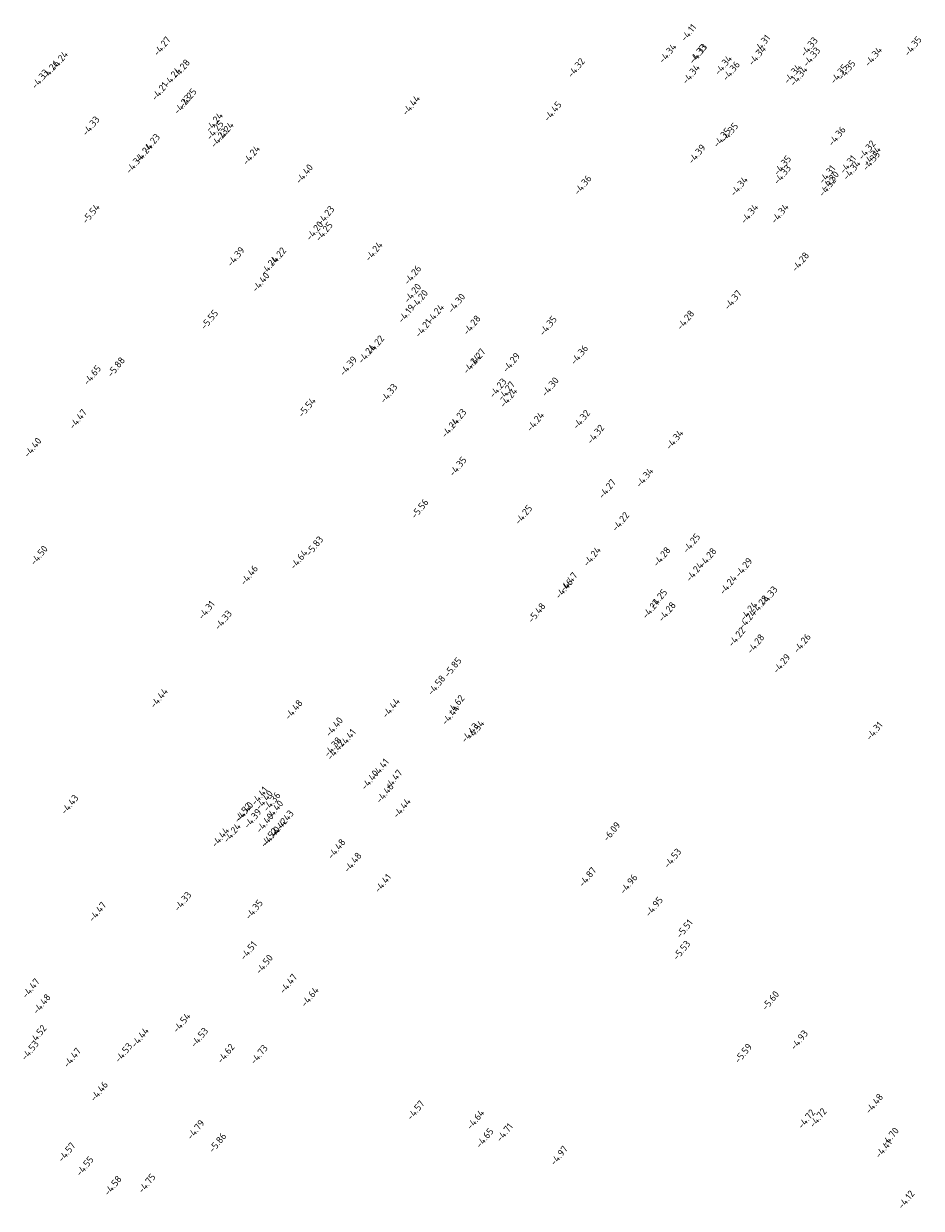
# Model space of a CAD drawing. Extents: x 107806 to 108294, y 478685 to 479420.
# Tile 10 of 13: x 108110 to 108175, y 479147 to 479232. Entities that reach past the tile are written whole.
import ezdxf
from ezdxf.enums import TextEntityAlignment as Align

# ---------------------------------------------------------------- set-up
doc = ezdxf.new("R2010")
doc.units = 0
doc.layers.add('B-XX-AL-HOOGTELABEL-S', color=252, linetype='CONTINUOUS', lineweight=25)
doc.styles.add('NLCS 00', font='isocpeur.ttf')

msp = doc.modelspace()

# ---------------------------------------------------------------- texts
at = {"layer": 'B-XX-AL-HOOGTELABEL-S', "style": 'NLCS 00'}
for s, p in [('-4.11', (108158.039, 479231.56)), ('-4.27', (108119.935, 479230.584)), ('-4.31', (108163.353, 479230.752)), ('-4.33', (108166.762, 479230.542)), ('-4.35', (108174.275, 479230.59)), ('-4.34', (108156.526, 479230.072)), ('-4.33', (108158.704, 479230.023)), ('-4.33', (108158.755, 479230.076)), ('-4.34', (108163.005, 479229.909)), ('-4.33', (108166.943, 479229.81)), ('-4.34', (108171.418, 479229.836)), ('-4.34', (108171.418, 479229.836)), ('-4.26', (108111.856, 479228.87)), ('-4.24', (108112.507, 479229.531)), ('-4.28', (108121.329, 479228.934)), ('-4.32', (108149.908, 479229.023)), ('-4.34', (108160.555, 479229.215)), ('-4.36', (108161.12, 479228.79)), ('-4.35', (108169.486, 479228.867)), ('-4.33', (108111.114, 479228.211)), ('-4.24', (108120.674, 479228.358)), ('-4.34', (108158.22, 479228.565)), ('-4.34', (108165.564, 479228.586)), ('-4.34', (108166.011, 479228.422)), ('-4.35', (108168.922, 479228.574)), ('-4.21', (108119.759, 479227.322)), ('-4.23', (108121.411, 479226.364)), ('-4.25', (108121.805, 479226.828)), ('-4.44', (108137.966, 479226.318)), ('-4.45', (108148.208, 479225.87)), ('-4.33', (108114.789, 479224.818)), ('-4.24', (108123.711, 479225.095)), ('-4.25', (108123.766, 479224.504)), ('-4.23', (108124.072, 479223.946)), ('-4.24', (108124.495, 479224.41)), ('-4.35', (108160.459, 479223.981)), ('-4.35', (108160.995, 479224.337)), ('-4.36', (108168.779, 479224.08)), ('-4.24', (108118.601, 479222.841)), ('-4.23', (108119.165, 479223.555)), ('-4.39', (108158.639, 479222.781)), ('-4.32', (108170.943, 479223.073)), ('-4.34', (108117.949, 479222.084)), ('-4.24', (108126.395, 479222.705)), ('-4.35', (108164.832, 479221.966)), ('-4.31', (108169.574, 479222.032)), ('-4.35', (108171.26, 479222.293)), ('-4.34', (108171.314, 479222.638)), ('-4.40', (108130.231, 479221.348)), ('-4.33', (108164.822, 479221.299)), ('-4.31', (108168.065, 479221.312)), ('-4.34', (108169.85, 479221.624)), ('-4.36', (108150.384, 479220.55)), ('-4.34', (108161.692, 479220.454)), ('-4.34', (108161.692, 479220.454)), ('-4.32', (108168.089, 479220.418)), ('-4.30', (108168.297, 479220.853)), ('-5.54', (108114.79, 479218.469)), ('-4.34', (108162.449, 479218.465)), ('-4.34', (108164.645, 479218.479)), ('-4.23', (108131.782, 479218.339)), ('-4.20', (108130.978, 479217.23)), ('-4.25', (108131.658, 479217.178)), ('-4.39', (108125.278, 479215.358)), ('-4.22', (108128.299, 479215.342)), ('-4.24', (108135.264, 479215.742)), ('-4.24', (108127.7, 479214.712)), ('-4.28', (108166.132, 479214.98)), ('-4.40', (108127.076, 479213.512)), ('-4.26', (108138.069, 479214.034)), ('-4.20', (108138.072, 479212.723)), ('-4.20', (108138.072, 479212.723)), ('-4.20', (108138.561, 479212.267)), ('-4.30', (108141.25, 479211.998)), ('-4.37', (108161.252, 479212.236)), ('-5.55', (108123.362, 479210.803)), ('-4.19', (108137.615, 479211.24)), ('-4.24', (108139.718, 479211.231)), ('-4.24', (108139.718, 479211.231)), ('-4.24', (108139.718, 479211.231)), ('-4.28', (108157.82, 479210.774)), ('-4.21', (108138.838, 479210.188)), ('-4.28', (108142.356, 479210.409)), ('-4.35', (108147.871, 479210.362)), ('-4.24', (108134.751, 479208.345)), ('-4.22', (108135.389, 479208.972)), ('-4.36', (108150.137, 479208.264)), ('-5.88', (108116.614, 479207.379)), ('-4.39', (108133.415, 479207.452)), ('-4.24', (108142.35, 479207.602)), ('-4.27', (108142.719, 479208.012)), ('-4.29', (108145.213, 479207.705)), ('-4.65', (108114.883, 479206.788)), ('-4.23', (108144.25, 479205.861)), ('-4.27', (108144.855, 479205.64)), ('-4.30', (108148.02, 479205.942)), ('-4.33', (108136.342, 479205.47)), ('-4.24', (108145.014, 479205.163)), ('-5.54', (108130.418, 479204.459)), ('-4.47', (108113.854, 479203.611)), ('-4.23', (108141.34, 479203.656)), ('-4.24', (108146.956, 479203.427)), ('-4.32', (108150.284, 479203.575)), ('-4.24', (108140.778, 479202.971)), ('-4.32', (108151.317, 479202.512)), ('-4.40', (108110.577, 479201.556)), ('-4.34', (108157.027, 479202.126)), ('-4.35', (108141.341, 479200.181)), ('-4.34', (108154.856, 479199.383)), ('-4.27', (108152.155, 479198.568)), ('-5.56', (108138.589, 479197.129)), ('-4.25', (108146.097, 479196.69)), ('-4.22', (108153.119, 479196.191)), ('-4.25', (108158.253, 479194.629)), ('-4.50', (108111.035, 479193.754)), ('-5.83', (108130.968, 479194.431)), ('-4.24', (108151.056, 479193.674)), ('-4.28', (108156.102, 479193.651)), ('-4.64', (108129.833, 479193.453)), ('-4.28', (108159.429, 479193.587)), ('-4.28', (108159.429, 479193.587)), ('-4.29', (108162.031, 479192.873)), ('-4.46', (108126.241, 479192.319)), ('-4.24', (108158.471, 479192.559)), ('-4.24', (108158.471, 479192.559)), ('-4.46', (108149.031, 479191.334)), ('-4.46', (108149.031, 479191.334)), ('-4.47', (108149.361, 479191.815)), ('-4.24', (108160.908, 479191.63)), ('-4.25', (108155.863, 479190.609)), ('-4.33', (108163.857, 479190.821)), ('-4.31', (108123.153, 479189.794)), ('-5.48', (108147.052, 479189.594)), ('-4.27', (108155.315, 479189.88)), ('-4.28', (108156.484, 479189.673)), ('-4.24', (108162.392, 479189.714)), ('-4.28', (108163.196, 479190.165)), ('-4.28', (108163.196, 479190.165)), ('-4.33', (108124.365, 479189.073)), ('-4.24', (108162.289, 479189.107)), ('-4.24', (108162.289, 479189.107)), ('-4.22', (108161.528, 479187.843)), ('-4.28', (108162.9, 479187.349)), ('-4.26', (108166.259, 479187.394)), ('-4.29', (108164.774, 479185.919)), ('-5.85', (108140.978, 479185.657)), ('-5.85', (108140.978, 479185.657)), ('-4.58', (108139.798, 479184.359)), ('-4.44', (108119.717, 479183.433)), ('-4.48', (108129.465, 479182.59)), ('-4.44', (108136.508, 479182.716)), ('-4.62', (108141.193, 479182.945)), ('-4.44', (108140.813, 479182.203)), ('-4.44', (108140.813, 479182.203)), ('-4.40', (108132.396, 479181.346)), ('-4.43', (108142.217, 479180.918)), ('-4.43', (108142.217, 479180.918)), ('-4.54', (108142.624, 479181.125)), ('-4.31', (108171.48, 479181.05)), ('-4.38', (108132.294, 479179.896)), ('-4.41', (108133.35, 479180.516)), ('-4.42', (108132.499, 479179.669)), ('-4.42', (108132.499, 479179.669)), ('-4.42', (108132.499, 479179.669)), ('-4.41', (108135.746, 479178.371)), ('-4.41', (108135.746, 479178.371)), ('-4.41', (108135.746, 479178.371)), ('-4.40', (108134.98, 479177.505)), ('-4.40', (108134.98, 479177.505)), ('-4.40', (108134.98, 479177.505)), ('-4.40', (108134.98, 479177.505)), ('-4.47', (108136.689, 479177.536)), ('-4.46', (108136.062, 479176.55)), ('-4.46', (108136.062, 479176.55)), ('-4.43', (108113.256, 479175.728)), ('-4.41', (108126.988, 479176.345)), ('-4.40', (108127.326, 479176.05)), ('-4.36', (108127.88, 479175.925)), ('-4.52', (108125.785, 479175.128)), ('-4.40', (108125.914, 479175.215)), ('-4.40', (108128.08, 479175.327)), ('-4.40', (108128.08, 479175.327)), ('-4.44', (108137.288, 479175.469)), ('-4.44', (108137.288, 479175.469)), ('-4.39', (108126.492, 479174.716)), ('-4.39', (108126.492, 479174.716)), ('-4.40', (108127.371, 479174.393)), ('-4.42', (108128.37, 479174.049)), ('-4.42', (108128.37, 479174.049)), ('-4.43', (108128.832, 479174.606)), ('-4.44', (108124.152, 479173.36)), ('-4.24', (108125.001, 479173.678)), ('-4.52', (108127.685, 479173.332)), ('-4.40', (108127.846, 479173.449)), ('-6.09', (108152.481, 479173.768)), ('-4.48', (108132.565, 479172.518)), ('-4.48', (108133.735, 479171.541)), ('-4.53', (108156.882, 479171.843)), ('-4.87', (108150.728, 479170.482)), ('-4.41', (108135.916, 479170.033)), ('-4.96', (108153.706, 479169.979)), ('-4.96', (108153.706, 479169.979)), ('-4.47', (108115.265, 479167.966)), ('-4.33', (108121.436, 479168.723)), ('-4.35', (108126.595, 479168.135)), ('-4.95', (108155.543, 479168.34)), ('-4.95', (108155.543, 479168.34)), ('-5.51', (108157.746, 479166.74)), ('-4.51', (108126.197, 479165.163)), ('-5.53', (108157.537, 479165.184)), ('-4.50', (108127.333, 479164.166)), ('-4.47', (108129.074, 479162.764)), ('-4.47', (108110.444, 479162.434)), ('-4.48', (108111.232, 479161.298)), ('-4.64', (108130.637, 479161.817)), ('-5.60', (108163.968, 479161.541)), ('-4.54', (108121.357, 479159.939)), ('-4.52', (108110.946, 479159.074)), ('-4.44', (108118.341, 479158.878)), ('-4.53', (108122.64, 479158.882)), ('-4.93', (108166.049, 479158.694)), ('-4.53', (108110.382, 479157.943)), ('-4.53', (108117.15, 479157.773)), ('-4.62', (108124.555, 479157.713)), ('-4.73', (108126.957, 479157.639)), ('-5.59', (108161.995, 479157.731)), ('-4.47', (108113.431, 479157.41)), ('-4.46', (108115.382, 479154.98)), ('-4.57', (108138.293, 479153.611)), ('-4.48', (108171.478, 479154.086)), ('-4.64', (108142.621, 479152.941)), ('-4.72', (108166.578, 479152.978)), ('-4.72', (108167.41, 479153.061)), ('-4.79', (108122.379, 479152.205)), ('-4.65', (108143.289, 479151.606)), ('-4.71', (108144.729, 479152.002)), ('-4.70', (108172.632, 479151.668)), ('-5.86', (108123.958, 479151.264)), ('-4.41', (108172.145, 479150.828)), ('-4.57', (108113.037, 479150.576)), ('-4.97', (108148.662, 479150.328)), ('-4.55', (108114.348, 479149.565)), ('-4.75', (108118.835, 479148.314)), ('-4.58', (108116.38, 479148.157)), ('-4.12', (108173.793, 479147.148))]:
    msp.add_text(s, height=0.5, rotation=50.94054, dxfattribs=at).set_placement(p, align=Align.CENTER)

doc.saveas('drawing.dxf')
